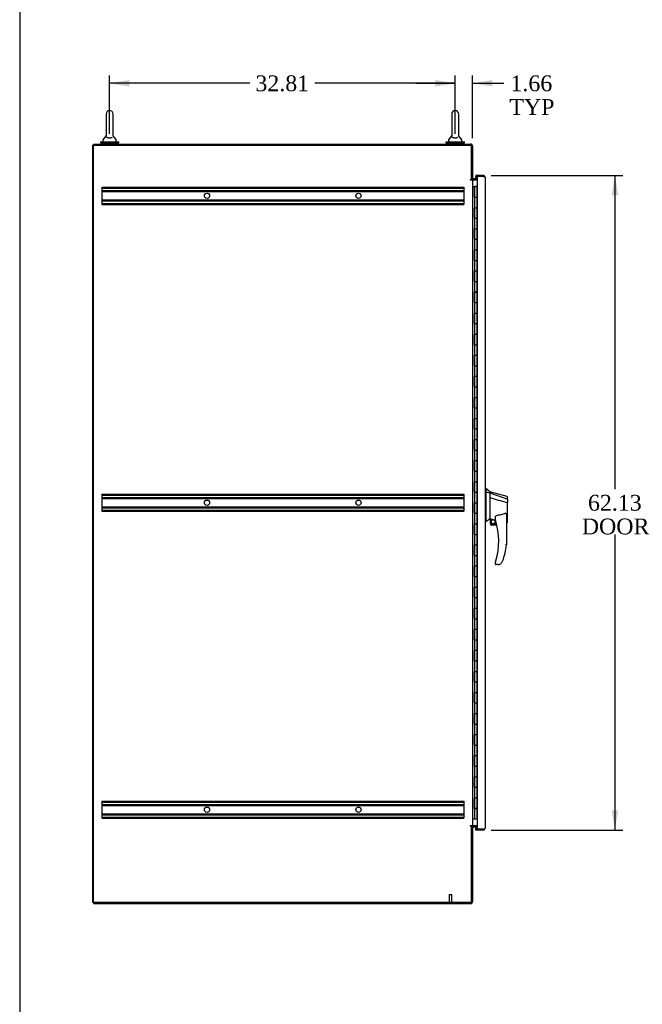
# Model space of a CAD drawing. Header units: inches. Extents: x 1 to 359, y -2 to 239.
# Tile 2 of 10: x 1 to 60, y 65 to 158. Entities that reach past the tile are written whole.
import ezdxf
from ezdxf.enums import TextEntityAlignment as Align
from ezdxf.lldxf.tags import DXFTag

# ---------------------------------------------------------------- set-up
doc = ezdxf.new("R2010")
doc.units = ezdxf.units.IN
doc.header["$MEASUREMENT"] = 0
for name, color, linetype in [('COM42890-5', 7, 'Continuous'), ('COM48791', 7, 'Continuous'), ('COM54578-60', 7, 'Continuous'), ('COM70839-3', 7, 'Continuous'), ('COM71108-11', 7, 'Continuous'), ('COM71112-3', 7, 'Continuous'), ('COM71113-4', 7, 'Continuous'), ('COM71115-3', 7, 'Continuous'), ('Default', 7, 'Continuous'), ('HAN13066', 7, 'Continuous'), ('SCS00680', 7, 'Continuous'), ('STD21878', 7, 'Continuous'), ('WAF25362', 7, 'Continuous'), ('WAM254785', 7, 'Continuous')]:
    doc.layers.add(name, color=color, linetype=linetype)
doc.styles.add('SEACAD_Times_New_Roman', font='times.ttf')
tags = doc.linetypes.add('HIDDEN2', pattern=[0.1875, 0.125, -0.0625]).pattern_tags.tags
tags[6:7] = [DXFTag(74, 4), DXFTag(75, 0), DXFTag(340, '0'), DXFTag(46, 0.0), DXFTag(50, 0.0), DXFTag(44, 0.0), DXFTag(45, 0.0)]
tags[4:5] = [DXFTag(74, 4), DXFTag(75, 0), DXFTag(340, '0'), DXFTag(46, 0.0), DXFTag(50, 0.0), DXFTag(44, 0.0), DXFTag(45, 0.0)]
doc.dimstyles.new('HAMMOND_(STH-300_x_200)', dxfattribs={"dimtxt": 1.5, "dimasz": 1.875, "dimexe": 0.75, "dimexo": 0.75, "dimgap": 0.375, "dimtad": 0, "dimtih": 1, "dimtoh": 1, "dimzin": 0, "dimdsep": 46, "dimtxsty": 'SEACAD_Times_New_Roman', "dimblk1": '_SE_FILLED', "dimblk2": '_SE_FILLED', "dimsah": 1, "dimcen": 0.75, "dimadec": 0, "dimazin": 0, "dimtfac": 0.8, "dimtofl": 0, "dimtmove": 0, "dimatfit": 3, "dimfxl": 1, "dimtolj": 1, "dimtzin": 0, "dimarcsym": 0})

# ---------------------------------------------------------------- blocks, each defined once
blk = doc.blocks.new('SE4')
at = {"layer": 'COM42890-5', "color": 7, "linetype": 'HIDDEN2'}
for p, q in [((9.105, 142.518), (9.105, 142.38)), ((9.105, 142.518), (43.48, 142.518)), ((9.105, 142.423), (43.48, 142.423)), ((9.105, 142.38), (9.105, 141.031)), ((9.105, 142.199), (43.48, 142.199)), ((9.105, 142.104), (43.48, 142.104)), ((43.48, 142.518), (43.48, 142.38)), ((43.48, 142.38), (43.48, 141.031)), ((9.105, 141.307), (43.48, 141.307)), ((9.105, 141.212), (43.48, 141.212)), ((9.105, 141.031), (9.105, 140.893)), ((9.105, 140.988), (43.48, 140.988)), ((9.105, 140.893), (43.48, 140.893)), ((43.48, 141.031), (43.48, 140.893)), ((9.105, 113.388), (9.105, 113.25)), ((9.105, 113.388), (43.48, 113.388)), ((9.105, 113.293), (43.48, 113.293)), ((9.105, 113.25), (9.105, 111.901)), ((9.105, 113.069), (43.48, 113.069)), ((43.48, 113.388), (43.48, 113.25)), ((43.48, 113.25), (43.48, 111.901)), ((9.105, 112.974), (43.48, 112.974)), ((9.105, 112.177), (43.48, 112.177)), ((9.105, 112.082), (43.48, 112.082)), ((9.105, 111.901), (9.105, 111.763)), ((9.105, 111.858), (43.48, 111.858)), ((9.105, 111.763), (43.48, 111.763)), ((43.48, 111.901), (43.48, 111.763)), ((9.105, 84.258), (9.105, 84.12)), ((9.105, 84.258), (43.48, 84.258)), ((9.105, 84.163), (43.48, 84.163)), ((9.105, 84.12), (9.105, 82.771)), ((43.48, 84.258), (43.48, 84.12)), ((43.48, 84.12), (43.48, 82.771)), ((9.105, 83.939), (43.48, 83.939)), ((9.105, 83.844), (43.48, 83.844)), ((9.105, 83.047), (43.48, 83.047)), ((9.105, 82.952), (43.48, 82.952)), ((9.105, 82.771), (9.105, 82.633)), ((9.105, 82.728), (43.48, 82.728)), ((9.105, 82.633), (43.48, 82.633)), ((43.48, 82.771), (43.48, 82.633))]:
    blk.add_line(p, q, dxfattribs=at)
for centre in [(19.105, 141.706), (33.48, 141.706), (19.105, 112.576), (33.48, 112.576), (19.105, 83.446), (33.48, 83.446)]:
    blk.add_circle(centre, 0.25, dxfattribs=at)
at = {"layer": 'COM48791', "color": 7, "linetype": 'Continuous'}
for p, q in [((8.263, 74.626), (8.263, 146.496)), ((8.323, 146.496), (8.263, 146.496)), ((8.358, 74.626), (8.263, 74.626)), ((8.358, 74.626), (8.358, 74.64))]:
    blk.add_line(p, q, dxfattribs=at)
at = {"layer": 'COM54578-60', "color": 7, "linetype": 'Continuous'}
for p, q in [((44.323, 142.576), (44.49, 142.576)), ((44.49, 142.576), (44.495, 142.576)), ((44.49, 141.576), (44.49, 142.576)), ((44.495, 142.576), (44.495, 141.576)), ((44.504, 142.576), (44.738, 142.576)), ((44.504, 142.576), (44.504, 141.576)), ((44.558, 142.585), (44.558, 142.611)), ((44.558, 142.611), (44.608, 142.611)), ((44.608, 142.585), (44.558, 142.585)), ((44.571, 142.585), (44.571, 142.576)), ((44.608, 142.611), (44.633, 142.611)), ((44.608, 142.585), (44.633, 142.585)), ((44.633, 142.611), (44.683, 142.611)), ((44.683, 142.585), (44.633, 142.585)), ((44.671, 142.576), (44.671, 142.585)), ((44.683, 142.611), (44.683, 142.585)), ((44.738, 142.576), (44.74, 142.576)), ((44.738, 141.576), (44.738, 142.576)), ((44.49, 141.576), (44.534, 141.576)), ((44.534, 141.576), (44.738, 141.576)), ((44.534, 141.576), (44.738, 141.576)), ((44.534, 140.576), (44.534, 141.576)), ((44.738, 140.576), (44.738, 141.576)), ((44.49, 139.576), (44.49, 140.576)), ((44.49, 140.576), (44.534, 140.576)), ((44.495, 140.576), (44.495, 139.576)), ((44.504, 140.577), (44.738, 140.577)), ((44.504, 140.576), (44.504, 139.576)), ((44.534, 140.576), (44.738, 140.576)), ((44.738, 139.576), (44.738, 140.577)), ((44.49, 139.576), (44.534, 139.576)), ((44.534, 139.576), (44.738, 139.576)), ((44.534, 139.576), (44.738, 139.576)), ((44.534, 138.576), (44.534, 139.576)), ((44.738, 138.576), (44.738, 139.576)), ((44.49, 137.576), (44.49, 138.576)), ((44.49, 138.576), (44.534, 138.576)), ((44.495, 138.576), (44.495, 137.576)), ((44.504, 138.577), (44.738, 138.577)), ((44.504, 138.576), (44.504, 137.576)), ((44.534, 138.576), (44.738, 138.576)), ((44.738, 137.576), (44.738, 138.577)), ((44.49, 137.576), (44.534, 137.576)), ((44.534, 137.576), (44.738, 137.576)), ((44.534, 137.576), (44.738, 137.576)), ((44.534, 136.576), (44.534, 137.576)), ((44.738, 136.576), (44.738, 137.576)), ((44.49, 135.576), (44.49, 136.576)), ((44.49, 136.576), (44.534, 136.576)), ((44.495, 136.576), (44.495, 135.576)), ((44.504, 136.577), (44.738, 136.577)), ((44.504, 136.576), (44.504, 135.576)), ((44.534, 136.576), (44.738, 136.576)), ((44.738, 135.576), (44.738, 136.577)), ((44.49, 135.576), (44.534, 135.576)), ((44.534, 135.576), (44.738, 135.576)), ((44.534, 135.576), (44.738, 135.576)), ((44.534, 134.576), (44.534, 135.576)), ((44.738, 134.576), (44.738, 135.576)), ((44.49, 133.576), (44.49, 134.576)), ((44.49, 134.576), (44.534, 134.576)), ((44.495, 134.576), (44.495, 133.576)), ((44.504, 134.577), (44.738, 134.577)), ((44.504, 134.576), (44.504, 133.576)), ((44.534, 134.576), (44.738, 134.576)), ((44.738, 133.576), (44.738, 134.577)), ((44.49, 133.576), (44.534, 133.576)), ((44.534, 133.576), (44.738, 133.576)), ((44.534, 133.576), (44.738, 133.576)), ((44.534, 132.576), (44.534, 133.576)), ((44.738, 132.576), (44.738, 133.576)), ((44.49, 131.576), (44.49, 132.576)), ((44.49, 132.576), (44.534, 132.576)), ((44.495, 132.576), (44.495, 131.576)), ((44.504, 132.577), (44.738, 132.577)), ((44.504, 132.576), (44.504, 131.576)), ((44.534, 132.576), (44.738, 132.576)), ((44.738, 131.576), (44.738, 132.577)), ((44.49, 131.576), (44.534, 131.576)), ((44.534, 131.576), (44.738, 131.576)), ((44.534, 131.576), (44.738, 131.576)), ((44.534, 130.576), (44.534, 131.576)), ((44.738, 130.576), (44.738, 131.576)), ((44.49, 129.576), (44.49, 130.576)), ((44.49, 130.576), (44.534, 130.576)), ((44.495, 130.576), (44.495, 129.576)), ((44.504, 130.577), (44.738, 130.577)), ((44.504, 130.576), (44.504, 129.576)), ((44.534, 130.576), (44.738, 130.576)), ((44.738, 129.576), (44.738, 130.577)), ((44.49, 129.576), (44.534, 129.576)), ((44.534, 129.576), (44.738, 129.576)), ((44.534, 129.576), (44.738, 129.576)), ((44.534, 128.576), (44.534, 129.576)), ((44.738, 128.576), (44.738, 129.576)), ((44.49, 127.576), (44.49, 128.576)), ((44.49, 128.576), (44.534, 128.576)), ((44.495, 128.576), (44.495, 127.576)), ((44.504, 128.577), (44.738, 128.577)), ((44.504, 128.576), (44.504, 127.576)), ((44.534, 128.576), (44.738, 128.576)), ((44.738, 127.576), (44.738, 128.577)), ((44.49, 127.576), (44.534, 127.576)), ((44.534, 127.576), (44.738, 127.576)), ((44.534, 127.576), (44.738, 127.576)), ((44.534, 126.576), (44.534, 127.576)), ((44.738, 126.576), (44.738, 127.576)), ((44.49, 125.576), (44.49, 126.576)), ((44.49, 126.576), (44.534, 126.576)), ((44.495, 126.576), (44.495, 125.576)), ((44.504, 126.577), (44.738, 126.577)), ((44.504, 126.576), (44.504, 125.576)), ((44.534, 126.576), (44.738, 126.576)), ((44.738, 125.576), (44.738, 126.577)), ((44.49, 125.576), (44.534, 125.576)), ((44.534, 125.576), (44.738, 125.576)), ((44.534, 125.576), (44.738, 125.576)), ((44.534, 124.576), (44.534, 125.576)), ((44.738, 124.576), (44.738, 125.576)), ((44.49, 123.576), (44.49, 124.576)), ((44.49, 124.576), (44.534, 124.576)), ((44.495, 124.576), (44.495, 123.576)), ((44.504, 124.577), (44.738, 124.577)), ((44.504, 124.576), (44.504, 123.576)), ((44.534, 124.576), (44.738, 124.576)), ((44.738, 123.576), (44.738, 124.577)), ((44.49, 123.576), (44.534, 123.576)), ((44.534, 123.576), (44.738, 123.576)), ((44.534, 123.576), (44.738, 123.576)), ((44.534, 122.576), (44.534, 123.576)), ((44.738, 122.576), (44.738, 123.576)), ((44.49, 121.576), (44.49, 122.576)), ((44.49, 122.576), (44.534, 122.576)), ((44.495, 122.576), (44.495, 121.576)), ((44.504, 122.577), (44.738, 122.577)), ((44.504, 122.576), (44.504, 121.576)), ((44.534, 122.576), (44.738, 122.576)), ((44.738, 121.576), (44.738, 122.577)), ((44.49, 121.576), (44.534, 121.576)), ((44.534, 121.576), (44.738, 121.576)), ((44.534, 121.576), (44.738, 121.576)), ((44.534, 120.576), (44.534, 121.576)), ((44.738, 120.576), (44.738, 121.576)), ((44.49, 119.576), (44.49, 120.576)), ((44.49, 120.576), (44.534, 120.576)), ((44.495, 120.576), (44.495, 119.576)), ((44.504, 120.577), (44.738, 120.577)), ((44.504, 120.576), (44.504, 119.576)), ((44.534, 120.576), (44.738, 120.576)), ((44.738, 119.576), (44.738, 120.577)), ((44.49, 119.576), (44.534, 119.576)), ((44.534, 119.576), (44.738, 119.576)), ((44.534, 119.576), (44.738, 119.576)), ((44.534, 118.576), (44.534, 119.576)), ((44.738, 118.576), (44.738, 119.576)), ((44.49, 117.576), (44.49, 118.576)), ((44.49, 118.576), (44.534, 118.576)), ((44.495, 118.576), (44.495, 117.576)), ((44.504, 118.577), (44.738, 118.577)), ((44.504, 118.576), (44.504, 117.576)), ((44.534, 118.576), (44.738, 118.576)), ((44.738, 117.576), (44.738, 118.577)), ((44.49, 117.576), (44.534, 117.576)), ((44.534, 117.576), (44.738, 117.576)), ((44.534, 117.576), (44.738, 117.576)), ((44.534, 116.576), (44.534, 117.576)), ((44.738, 116.576), (44.738, 117.576)), ((44.49, 115.576), (44.49, 116.576)), ((44.49, 116.576), (44.534, 116.576)), ((44.495, 116.576), (44.495, 115.576)), ((44.504, 116.577), (44.738, 116.577)), ((44.504, 116.576), (44.504, 115.576)), ((44.534, 116.576), (44.738, 116.576)), ((44.738, 115.576), (44.738, 116.577)), ((44.49, 115.576), (44.534, 115.576)), ((44.534, 115.576), (44.738, 115.576)), ((44.534, 115.576), (44.738, 115.576)), ((44.534, 114.576), (44.534, 115.576)), ((44.738, 114.576), (44.738, 115.576)), ((44.49, 113.576), (44.49, 114.576)), ((44.49, 114.576), (44.534, 114.576)), ((44.495, 114.576), (44.495, 113.576)), ((44.504, 114.577), (44.738, 114.577)), ((44.504, 114.576), (44.504, 113.576)), ((44.534, 114.576), (44.738, 114.576)), ((44.738, 113.576), (44.738, 114.577)), ((44.49, 113.576), (44.534, 113.576)), ((44.534, 113.576), (44.738, 113.576)), ((44.534, 113.576), (44.738, 113.576)), ((44.534, 112.576), (44.534, 113.576)), ((44.738, 112.576), (44.738, 113.576)), ((44.49, 111.576), (44.49, 112.576)), ((44.49, 112.576), (44.534, 112.576)), ((44.495, 112.576), (44.495, 111.576)), ((44.504, 112.577), (44.738, 112.577)), ((44.504, 112.576), (44.504, 111.576)), ((44.534, 112.576), (44.738, 112.576)), ((44.738, 111.576), (44.738, 112.577)), ((44.49, 111.576), (44.534, 111.576)), ((44.534, 111.576), (44.738, 111.576)), ((44.534, 111.576), (44.738, 111.576)), ((44.534, 110.576), (44.534, 111.576)), ((44.738, 110.576), (44.738, 111.576)), ((44.49, 109.576), (44.49, 110.576)), ((44.49, 110.576), (44.534, 110.576)), ((44.495, 110.576), (44.495, 109.576)), ((44.504, 110.577), (44.738, 110.577)), ((44.504, 110.576), (44.504, 109.576)), ((44.534, 110.576), (44.738, 110.576)), ((44.738, 109.576), (44.738, 110.577)), ((44.49, 109.576), (44.534, 109.576)), ((44.534, 109.576), (44.738, 109.576)), ((44.534, 109.576), (44.738, 109.576)), ((44.534, 108.576), (44.534, 109.576)), ((44.738, 108.576), (44.738, 109.576)), ((44.49, 107.576), (44.49, 108.576)), ((44.49, 108.576), (44.534, 108.576)), ((44.495, 108.576), (44.495, 107.576)), ((44.504, 108.577), (44.738, 108.577)), ((44.504, 108.576), (44.504, 107.576)), ((44.534, 108.576), (44.738, 108.576)), ((44.738, 107.576), (44.738, 108.577)), ((44.49, 107.576), (44.534, 107.576)), ((44.534, 107.576), (44.738, 107.576)), ((44.534, 107.576), (44.738, 107.576)), ((44.534, 106.576), (44.534, 107.576)), ((44.738, 106.576), (44.738, 107.576)), ((44.49, 105.576), (44.49, 106.576)), ((44.49, 106.576), (44.534, 106.576)), ((44.495, 106.576), (44.495, 105.576)), ((44.504, 106.577), (44.738, 106.577)), ((44.504, 106.576), (44.504, 105.576)), ((44.534, 106.576), (44.738, 106.576)), ((44.738, 105.576), (44.738, 106.577)), ((44.49, 105.576), (44.534, 105.576)), ((44.534, 105.576), (44.738, 105.576)), ((44.534, 105.576), (44.738, 105.576)), ((44.534, 104.576), (44.534, 105.576)), ((44.738, 104.576), (44.738, 105.576)), ((44.49, 103.576), (44.49, 104.576)), ((44.49, 104.576), (44.534, 104.576)), ((44.495, 104.576), (44.495, 103.576)), ((44.504, 104.577), (44.738, 104.577)), ((44.504, 104.576), (44.504, 103.576)), ((44.534, 104.576), (44.738, 104.576)), ((44.738, 103.576), (44.738, 104.577)), ((44.49, 103.576), (44.534, 103.576)), ((44.534, 103.576), (44.738, 103.576)), ((44.534, 103.576), (44.738, 103.576)), ((44.534, 102.576), (44.534, 103.576)), ((44.738, 102.576), (44.738, 103.576)), ((44.49, 101.576), (44.49, 102.576)), ((44.49, 102.576), (44.534, 102.576)), ((44.495, 102.576), (44.495, 101.576)), ((44.504, 102.577), (44.738, 102.577)), ((44.504, 102.576), (44.504, 101.576)), ((44.534, 102.576), (44.738, 102.576)), ((44.738, 101.576), (44.738, 102.577)), ((44.49, 101.576), (44.534, 101.576)), ((44.534, 101.576), (44.738, 101.576)), ((44.534, 101.576), (44.738, 101.576)), ((44.534, 100.576), (44.534, 101.576)), ((44.738, 100.576), (44.738, 101.576)), ((44.49, 99.576), (44.49, 100.576)), ((44.49, 100.576), (44.534, 100.576)), ((44.495, 100.576), (44.495, 99.576)), ((44.504, 100.577), (44.738, 100.577)), ((44.504, 100.576), (44.504, 99.576)), ((44.534, 100.576), (44.738, 100.576)), ((44.738, 99.576), (44.738, 100.577)), ((44.49, 99.576), (44.534, 99.576)), ((44.534, 99.576), (44.738, 99.576)), ((44.534, 99.576), (44.738, 99.576)), ((44.534, 98.576), (44.534, 99.576)), ((44.738, 98.576), (44.738, 99.576)), ((44.49, 97.576), (44.49, 98.576)), ((44.49, 98.576), (44.534, 98.576)), ((44.495, 98.576), (44.495, 97.576)), ((44.504, 98.577), (44.738, 98.577)), ((44.504, 98.576), (44.504, 97.576)), ((44.534, 98.576), (44.738, 98.576)), ((44.738, 97.576), (44.738, 98.577)), ((44.49, 97.576), (44.534, 97.576)), ((44.534, 97.576), (44.738, 97.576)), ((44.534, 97.576), (44.738, 97.576)), ((44.534, 96.576), (44.534, 97.576)), ((44.738, 96.576), (44.738, 97.576)), ((44.49, 95.576), (44.49, 96.576)), ((44.49, 96.576), (44.534, 96.576)), ((44.495, 96.576), (44.495, 95.576)), ((44.504, 96.577), (44.738, 96.577)), ((44.504, 96.576), (44.504, 95.576)), ((44.534, 96.576), (44.738, 96.576)), ((44.738, 95.576), (44.738, 96.577)), ((44.49, 95.576), (44.534, 95.576)), ((44.534, 95.576), (44.738, 95.576)), ((44.534, 95.576), (44.738, 95.576)), ((44.534, 94.576), (44.534, 95.576)), ((44.738, 94.576), (44.738, 95.576)), ((44.49, 93.576), (44.49, 94.576)), ((44.49, 94.576), (44.534, 94.576)), ((44.495, 94.576), (44.495, 93.576)), ((44.504, 94.577), (44.738, 94.577)), ((44.504, 94.576), (44.504, 93.576)), ((44.534, 94.576), (44.738, 94.576)), ((44.738, 93.576), (44.738, 94.577)), ((44.49, 93.576), (44.534, 93.576)), ((44.534, 93.576), (44.738, 93.576)), ((44.534, 93.576), (44.738, 93.576)), ((44.534, 92.576), (44.534, 93.576)), ((44.738, 92.576), (44.738, 93.576)), ((44.49, 91.576), (44.49, 92.576)), ((44.49, 92.576), (44.534, 92.576)), ((44.495, 92.576), (44.495, 91.576)), ((44.504, 92.577), (44.738, 92.577)), ((44.504, 92.576), (44.504, 91.576)), ((44.534, 92.576), (44.738, 92.576)), ((44.738, 91.576), (44.738, 92.577)), ((44.49, 91.576), (44.534, 91.576)), ((44.534, 91.576), (44.738, 91.576)), ((44.534, 91.576), (44.738, 91.576)), ((44.534, 90.576), (44.534, 91.576)), ((44.738, 90.576), (44.738, 91.576)), ((44.49, 89.576), (44.49, 90.576)), ((44.49, 90.576), (44.534, 90.576)), ((44.495, 90.576), (44.495, 89.576)), ((44.504, 90.577), (44.738, 90.577)), ((44.504, 90.576), (44.504, 89.576)), ((44.534, 90.576), (44.738, 90.576)), ((44.738, 89.576), (44.738, 90.577)), ((44.49, 89.576), (44.534, 89.576)), ((44.534, 89.576), (44.738, 89.576)), ((44.534, 89.576), (44.738, 89.576)), ((44.534, 88.576), (44.534, 89.576)), ((44.738, 88.576), (44.738, 89.576)), ((44.49, 87.576), (44.49, 88.576)), ((44.49, 88.576), (44.534, 88.576)), ((44.495, 88.576), (44.495, 87.576)), ((44.504, 88.577), (44.738, 88.577)), ((44.504, 88.576), (44.504, 87.576)), ((44.534, 88.576), (44.738, 88.576)), ((44.738, 87.576), (44.738, 88.577)), ((44.49, 87.576), (44.534, 87.576)), ((44.534, 87.576), (44.738, 87.576)), ((44.534, 87.576), (44.738, 87.576)), ((44.534, 86.576), (44.534, 87.576)), ((44.738, 86.576), (44.738, 87.576)), ((44.49, 85.576), (44.49, 86.576)), ((44.49, 86.576), (44.534, 86.576)), ((44.495, 86.576), (44.495, 85.576)), ((44.504, 86.577), (44.738, 86.577)), ((44.504, 86.576), (44.504, 85.576)), ((44.534, 86.576), (44.738, 86.576)), ((44.738, 85.576), (44.738, 86.577)), ((44.49, 85.576), (44.534, 85.576)), ((44.534, 85.576), (44.738, 85.576)), ((44.534, 85.576), (44.738, 85.576)), ((44.534, 84.576), (44.534, 85.576)), ((44.738, 84.576), (44.738, 85.576)), ((44.49, 83.576), (44.49, 84.576)), ((44.49, 84.576), (44.534, 84.576)), ((44.495, 84.576), (44.495, 83.576)), ((44.504, 84.577), (44.738, 84.577)), ((44.504, 84.576), (44.504, 83.576)), ((44.534, 84.576), (44.738, 84.576)), ((44.738, 83.576), (44.738, 84.577)), ((44.49, 83.576), (44.534, 83.576)), ((44.738, 83.576), (44.504, 83.576)), ((44.534, 82.576), (44.534, 83.576)), ((44.534, 83.576), (44.738, 83.576)), ((44.571, 83.576), (44.571, 83.576)), ((44.671, 83.576), (44.671, 83.576)), ((44.676, 83.576), (44.676, 83.576)), ((44.738, 83.576), (44.738, 83.576)), ((44.738, 82.576), (44.738, 83.576)), ((44.323, 82.576), (44.534, 82.576)), ((44.534, 82.576), (44.738, 82.576)), ((44.738, 82.576), (44.74, 82.576))]:
    blk.add_line(p, q, dxfattribs=at)
at = {"layer": 'COM70839-3', "color": 7, "linetype": 'Continuous'}
for p, q in [((44.244, 143.23), (44.231, 143.26)), ((44.244, 81.92), (44.231, 81.89))]:
    blk.add_line(p, q, dxfattribs=at)
at = {"layer": 'COM71108-11', "color": 7, "linetype": 'Continuous'}
for p, q in [((44.228, 81.89), (44.323, 81.89)), ((44.323, 81.89), (44.323, 74.735)), ((44.418, 81.825), (44.74, 81.825)), ((8.323, 74.64), (8.323, 74.545)), ((8.323, 74.545), (44.133, 74.545))]:
    blk.add_line(p, q, dxfattribs=at)
for centre, radius, start, end in [((44.418, 81.73), 0.19, 90, 122.6369), ((44.418, 81.73), 0.095, 90, 180), ((44.133, 74.735), 0.19, 270, 0)]:
    blk.add_arc(centre, radius, start, end, dxfattribs=at)
at = {"layer": 'COM71112-3', "color": 7, "linetype": 'Continuous'}
for p, q in [((45.32, 143.638), (44.635, 143.638)), ((44.635, 143.638), (44.635, 143.543)), ((44.635, 143.325), (44.635, 143.543)), ((44.635, 143.543), (44.74, 143.543)), ((45.32, 143.543), (44.635, 143.543)), ((44.74, 143.543), (44.74, 81.608)), ((45.32, 143.543), (44.74, 143.543)), ((45.32, 143.543), (45.32, 143.543)), ((45.411, 143.543), (45.32, 143.543)), ((45.32, 143.543), (45.451, 143.543)), ((45.411, 143.543), (45.451, 143.585)), ((45.51, 143.448), (45.51, 143.449)), ((45.51, 143.448), (45.51, 81.703)), ((45.51, 143.448), (45.51, 143.448)), ((44.635, 81.608), (44.635, 81.825)), ((44.635, 81.608), (44.74, 81.608)), ((44.635, 81.513), (44.635, 81.608)), ((45.32, 81.608), (44.635, 81.608)), ((45.32, 81.513), (44.635, 81.513)), ((45.32, 81.608), (44.74, 81.608)), ((45.32, 81.608), (45.32, 81.608)), ((45.32, 81.608), (45.451, 81.608)), ((45.32, 81.608), (45.411, 81.608)), ((45.411, 81.608), (45.451, 81.566)), ((45.51, 81.703), (45.51, 81.703)), ((45.51, 81.703), (45.51, 81.703))]:
    blk.add_line(p, q, dxfattribs=at)
for centre, start, end in [((45.32, 143.448), 46.16798, 90), ((45.32, 143.448), 0.15085, 46.16798), ((45.32, 143.448), 0, 0.05732), ((45.32, 81.703), 270, 313.83202), ((45.32, 81.703), 313.83202, 359.84915), ((45.32, 81.703), 359.94268, 0)]:
    blk.add_arc(centre, 0.19, start, end, dxfattribs=at)
for points in [[(45.451, 143.543), (45.47, 143.527), (45.484, 143.512), (45.504, 143.48), (45.51, 143.464), (45.51, 143.448)], [(45.451, 81.608), (45.47, 81.624), (45.484, 81.639), (45.504, 81.671), (45.51, 81.687), (45.51, 81.703)]]:
    blk.add_open_spline(points, degree=3, knots=[0, 0, 0, 0, 0.5, 0.5, 1, 1, 1, 1], dxfattribs=at)
at = {"layer": 'COM71113-4', "color": 7, "linetype": 'Continuous'}
for p, q in [((8.323, 74.64), (8.323, 146.51)), ((8.323, 146.51), (44.228, 146.51)), ((44.228, 143.26), (44.228, 146.51)), ((44.103, 143.26), (44.228, 143.26)), ((44.133, 143.23), (44.103, 143.23)), ((44.133, 143.23), (44.323, 143.23)), ((44.323, 143.23), (44.323, 81.92)), ((44.418, 143.23), (44.323, 143.23)), ((44.418, 143.23), (44.74, 143.23)), ((44.133, 81.92), (44.103, 81.92)), ((44.103, 81.89), (44.228, 81.89)), ((44.323, 81.92), (44.133, 81.92)), ((44.228, 74.64), (44.228, 81.89)), ((44.323, 81.92), (44.418, 81.92)), ((44.74, 81.92), (44.418, 81.92)), ((44.228, 74.64), (8.323, 74.64))]:
    blk.add_line(p, q, dxfattribs=at)
for centre in [(44.103, 143.245), (44.103, 81.905)]:
    blk.add_arc(centre, 0.015, 90, 270, dxfattribs=at)
at = {"layer": 'COM71115-3', "color": 7, "linetype": 'Continuous'}
for p, q in [((8.323, 146.605), (44.133, 146.605)), ((8.323, 146.51), (8.323, 146.605)), ((44.323, 146.415), (44.323, 143.26)), ((44.228, 143.26), (44.323, 143.26)), ((44.74, 143.325), (44.418, 143.325))]:
    blk.add_line(p, q, dxfattribs=at)
for centre, radius, start, end in [((44.133, 146.415), 0.19, 0, 90), ((44.418, 143.42), 0.19, 237.3631, 270), ((44.418, 143.42), 0.095, 180, 270)]:
    blk.add_arc(centre, radius, start, end, dxfattribs=at)
at = {"layer": 'HAN13066', "color": 7, "linetype": 'Continuous'}
for p, q in [((45.593, 113.926), (45.51, 113.926)), ((45.59, 113.926), (45.59, 113.764)), ((45.945, 113.626), (45.59, 113.926)), ((45.59, 113.764), (45.59, 113.678)), ((45.59, 113.678), (45.59, 113.619)), ((45.59, 113.619), (45.945, 113.513)), ((45.59, 113.619), (45.59, 111.187)), ((45.945, 113.553), (45.945, 113.626)), ((47.593, 113.184), (45.945, 113.626)), ((45.945, 113.553), (45.945, 113.528)), ((45.945, 113.528), (45.945, 113.513)), ((45.945, 113.513), (45.945, 113.082)), ((45.945, 113.513), (47.583, 112.942)), ((45.945, 113.082), (45.945, 111.584)), ((47.625, 112.907), (47.625, 113.129)), ((47.569, 112.592), (47.571, 112.592)), ((47.625, 112.907), (47.625, 112.594)), ((47.625, 110.726), (47.625, 112.594)), ((45.945, 111.584), (45.945, 111.315)), ((45.945, 111.315), (45.945, 111.102)), ((46.485, 110.919), (46.485, 111.193)), ((47.545, 111.265), (47.545, 108.593)), ((45.59, 110.756), (45.51, 110.756)), ((45.59, 111.187), (45.59, 110.903)), ((45.59, 110.903), (45.59, 110.756)), ((45.945, 111.102), (45.945, 111.075)), ((45.945, 111.075), (45.945, 111.057)), ((45.945, 111.057), (45.945, 111.056)), ((45.945, 111.056), (46.01, 111.04)), ((46.01, 110.576), (46.01, 111.042)), ((46.01, 110.576), (46.583, 110.576)), ((46.615, 110.451), (46.135, 110.451)), ((47.545, 110.669), (47.551, 110.668)), ((46.485, 106.761), (46.485, 106.939)), ((46.7, 106.701), (46.545, 106.701)), ((46.983, 106.789), (46.982, 106.791))]:
    blk.add_line(p, q, dxfattribs=at)
for radius in [0.202, 0.188]:
    blk.add_circle((46.271, 110.779), radius, dxfattribs=at)
for centre, radius, start, end in [((47.565, 113.129), 0.06, 359.98153, 73.90261), ((82.356, 67.609), 56.686, 129.96527, 130.43506), ((46.135, 110.576), 0.125, 180, 193.88654), ((46.135, 110.576), 0.125, 193.88654, 229.4642), ((46.135, 110.576), 0.125, 229.4642, 270), ((46.545, 110.919), 0.06, 180, 197.89499), ((40.381, 108.929), 6.417, 342.98984, 17.89499), ((40.205, 109.528), 7.4, 340.28545, 352.73905), ((46.545, 106.939), 0.06, 162.10501, 180), ((46.545, 106.761), 0.06, 180, 270), ((46.7, 107.201), 0.5, 270, 304.56234), ((46.7, 107.201), 0.5, 304.56234, 340.28545)]:
    blk.add_arc(centre, radius, start, end, dxfattribs=at)
blk.add_ellipse((47.565, 110.726), major_axis=(-0.06, 0), ratio=0.99816, start_param=1.329082, end_param=3.152668, dxfattribs=at)
for points in [[(45.945, 113.082), (46.486, 112.919), (47.028, 112.755), (47.569, 112.592)], [(46.04, 111.038), (46.188, 111.006), (46.337, 110.974), (46.485, 110.941)]]:
    blk.add_open_spline(points, degree=3, dxfattribs=at)
for points, knots in [([(47.571, 112.592), (47.578, 112.592), (47.585, 112.592), (47.599, 112.592), (47.604, 112.593), (47.612, 112.593), (47.614, 112.593), (47.618, 112.593), (47.619, 112.593), (47.622, 112.594), (47.623, 112.594), (47.624, 112.594), (47.625, 112.594), (47.625, 112.594)], [0, 0, 0, 0, 0.25, 0.25, 0.5, 0.5, 0.625, 0.625, 0.75, 0.75, 0.875, 0.875, 1, 1, 1, 1]), ([(47.583, 112.942), (47.595, 112.939), (47.606, 112.935), (47.621, 112.922), (47.625, 112.915), (47.625, 112.907)], [0, 0, 0, 0, 0.5, 0.5, 1, 1, 1, 1]), ([(46.485, 111.193), (46.485, 111.2), (46.485, 111.207), (46.486, 111.221), (46.487, 111.227), (46.49, 111.248), (46.492, 111.262), (46.5, 111.289), (46.505, 111.303), (46.516, 111.322), (46.52, 111.328), (46.528, 111.336), (46.531, 111.338), (46.537, 111.342), (46.541, 111.344), (46.545, 111.344)], [0, 0, 0, 0, 0.125, 0.125, 0.25, 0.25, 0.5, 0.5, 0.75, 0.75, 0.875, 0.875, 0.9375, 0.9375, 1, 1, 1, 1]), ([(47.455, 111.576), (47.382, 111.547), (47.308, 111.521), (47.159, 111.473), (47.083, 111.452), (46.854, 111.395), (46.7, 111.366), (46.545, 111.344)], [0, 0, 0, 0, 0.25, 0.25, 0.5, 0.5, 1, 1, 1, 1]), ([(47.455, 111.576), (47.457, 111.577), (47.458, 111.578), (47.462, 111.578), (47.464, 111.578), (47.47, 111.578), (47.473, 111.576), (47.479, 111.572), (47.482, 111.57), (47.487, 111.564), (47.49, 111.561), (47.496, 111.552), (47.499, 111.546), (47.505, 111.533), (47.508, 111.526), (47.515, 111.506), (47.519, 111.492), (47.526, 111.464), (47.529, 111.45), (47.536, 111.407), (47.539, 111.379), (47.544, 111.322), (47.545, 111.293), (47.545, 111.265)], [0, 0, 0, 0, 0.015625, 0.015625, 0.03125, 0.03125, 0.0625, 0.0625, 0.09375, 0.09375, 0.125, 0.125, 0.1875, 0.1875, 0.25, 0.25, 0.375, 0.375, 0.5, 0.5, 0.75, 0.75, 1, 1, 1, 1]), ([(46.01, 111.042), (46.01, 111.042), (46.011, 111.042), (46.014, 111.042), (46.016, 111.042), (46.024, 111.041), (46.032, 111.04), (46.04, 111.038)], [0, 0, 0, 0, 0.25, 0.25, 0.5, 0.5, 1, 1, 1, 1]), ([(47.545, 108.593), (47.545, 108.593), (47.544, 108.593), (47.542, 108.593), (47.54, 108.593), (47.536, 108.593), (47.533, 108.594), (47.526, 108.594), (47.523, 108.594), (47.51, 108.595), (47.5, 108.596), (47.484, 108.597), (47.478, 108.597), (47.467, 108.598), (47.461, 108.598), (47.455, 108.599)], [0, 0, 0, 0, 0.125, 0.125, 0.25, 0.25, 0.375, 0.375, 0.5, 0.5, 0.75, 0.75, 0.875, 0.875, 1, 1, 1, 1]), ([(46.488, 106.957), (46.488, 106.957), (46.488, 106.958), (46.489, 106.961), (46.489, 106.962), (46.491, 106.967), (46.492, 106.971), (46.496, 106.983), (46.499, 106.992), (46.507, 107.017), (46.512, 107.034), (46.517, 107.052)], [0, 0, 0, 0, 0.0625, 0.0625, 0.125, 0.125, 0.25, 0.25, 0.5, 0.5, 1, 1, 1, 1])]:
    blk.add_open_spline(points, degree=3, knots=knots, dxfattribs=at)
at = {"layer": 'SCS00680', "color": 7, "linetype": 'Continuous'}
for p, q in [((9.523, 149.464), (9.523, 147.393)), ((10.185, 147.393), (10.185, 149.464)), ((42.335, 149.464), (42.335, 147.393)), ((42.997, 147.393), (42.997, 149.464)), ((9.229, 147.018), (9.229, 146.899)), ((9.514, 147.383), (9.243, 147.057)), ((10.465, 147.057), (10.194, 147.383)), ((10.479, 146.899), (10.479, 147.018)), ((42.041, 147.018), (42.041, 146.899)), ((42.326, 147.383), (42.055, 147.057)), ((43.277, 147.057), (43.006, 147.383)), ((43.291, 146.899), (43.291, 147.018))]:
    blk.add_line(p, q, dxfattribs=at)
for centre, radius, start, end in [((9.854, 149.464), 0.331, 0, 180), ((42.666, 149.464), 0.331, 0, 180), ((9.289, 147.018), 0.06, 140.32138, 180), ((9.289, 146.899), 0.06, 180, 270), ((10.419, 146.899), 0.06, 270, 0), ((10.419, 147.018), 0.06, 0, 39.67862), ((42.101, 147.018), 0.06, 140.32138, 180), ((42.101, 146.899), 0.06, 180, 270), ((43.231, 146.899), 0.06, 270, 0), ((43.231, 147.018), 0.06, 0, 39.67862)]:
    blk.add_arc(centre, radius, start, end, dxfattribs=at)
for points in [[(10.06, 147.225), (10.058, 147.224), (10.038, 147.214), (9.985, 147.196), (9.901, 147.182), (9.811, 147.182), (9.727, 147.195), (9.655, 147.219), (9.597, 147.252), (9.555, 147.292), (9.531, 147.335), (9.525, 147.364), (9.524, 147.376)], [(42.872, 147.225), (42.87, 147.224), (42.85, 147.214), (42.797, 147.196), (42.713, 147.182), (42.623, 147.182), (42.539, 147.195), (42.467, 147.219), (42.409, 147.252), (42.367, 147.292), (42.343, 147.335), (42.337, 147.364), (42.336, 147.376)]]:
    blk.add_open_spline(points, degree=3, knots=[0, 0, 0, 0, 0.0091008, 0.0956435, 0.1871729, 0.2744887, 0.3604436, 0.4473493, 0.5386856, 0.6379528, 0.7497293, 0.8624307, 0.8624307, 0.8624307, 0.8624307], dxfattribs=at)
at = {"layer": 'STD21878', "color": 7, "linetype": 'HIDDEN2'}
for p, q in [((42.103, 75.39), (42.353, 75.39)), ((42.103, 75.39), (42.103, 74.671)), ((42.353, 74.671), (42.353, 75.39)), ((42.087, 74.671), (42.368, 74.671)), ((42.087, 74.671), (42.087, 74.64)), ((42.087, 74.64), (42.368, 74.64)), ((42.368, 74.64), (42.368, 74.671))]:
    blk.add_line(p, q, dxfattribs=at)
at = {"layer": 'WAF25362', "color": 7, "linetype": 'Continuous'}
for p, q in [((8.979, 146.839), (10.729, 146.839)), ((8.979, 146.839), (8.979, 146.73)), ((8.979, 146.73), (10.729, 146.73)), ((10.729, 146.73), (10.729, 146.839)), ((41.791, 146.839), (43.541, 146.839)), ((41.791, 146.839), (41.791, 146.73)), ((41.791, 146.73), (43.541, 146.73)), ((43.541, 146.73), (43.541, 146.839))]:
    blk.add_line(p, q, dxfattribs=at)
at = {"layer": 'WAM254785', "color": 7, "linetype": 'Continuous'}
for p, q in [((9.104, 146.73), (9.104, 146.605)), ((10.604, 146.605), (10.604, 146.73)), ((41.916, 146.73), (41.916, 146.605)), ((43.416, 146.605), (43.416, 146.73))]:
    blk.add_line(p, q, dxfattribs=at)
blk = doc.blocks.new('DMBLK1')
at = {"layer": 'Default', "linetype": 'Continuous'}
for points in [[(58.145, 141.763), (57.832, 143.638), (57.52, 141.763)], [(58.145, 83.388), (57.52, 83.388), (57.832, 81.513)]]:
    blk.add_hatch(color=7, dxfattribs=at).paths.add_polyline_path(points)
at = {"layer": 'Default', "color": 7, "linetype": 'Continuous'}
for p, q in [((46.07, 143.638), (58.582, 143.638)), ((57.832, 143.638), (57.832, 113.851)), ((57.832, 109.576), (57.832, 81.513)), ((46.07, 81.513), (58.582, 81.513))]:
    blk.add_line(p, q, dxfattribs=at)
at = {"layer": 'Default', "color": 7, "linetype": 'Continuous', "style": 'SEACAD_Times_New_Roman'}
for s, p in [('62.13', (55.273, 113.326)), ('DOOR', (54.687, 111.076))]:
    blk.add_text(s, height=1.5, dxfattribs=at).set_placement(p, align=Align.TOP_LEFT)
blk = doc.blocks.new('_SE_FILLED')
at = {"color": 0}
blk.add_line((0, 0), (-1, 0), dxfattribs=at)
blk.add_solid([(0, 0), (-1, -0.1665), (-1, 0.1665), (0, 0)], dxfattribs=at)
blk = doc.blocks.new('DMBLK17')
at = {"layer": 'Default', "linetype": 'Continuous'}
for points in [[(11.729, 152.695), (9.854, 152.382), (11.729, 152.07)], [(40.791, 152.695), (40.791, 152.07), (42.666, 152.382)]]:
    blk.add_hatch(color=7, dxfattribs=at).paths.add_polyline_path(points)
at = {"layer": 'Default', "color": 7, "linetype": 'Continuous'}
for p, q in [((9.854, 147.589), (9.854, 153.132)), ((23.176, 152.382), (9.854, 152.382)), ((42.666, 152.382), (29.344, 152.382)), ((42.666, 147.589), (42.666, 153.132))]:
    blk.add_line(p, q, dxfattribs=at)
at = {"layer": 'Default', "color": 7, "linetype": 'Continuous', "style": 'SEACAD_Times_New_Roman'}
blk.add_text('32.81', height=1.5, dxfattribs=at).set_placement((23.701, 153.132), align=Align.TOP_LEFT)
blk = doc.blocks.new('DMBLK18')
at = {"layer": 'Default', "linetype": 'Continuous'}
for points in [[(40.791, 152.695), (40.791, 152.07), (42.666, 152.382)], [(46.198, 152.695), (44.323, 152.382), (46.198, 152.07)]]:
    blk.add_hatch(color=7, dxfattribs=at).paths.add_polyline_path(points)
at = {"layer": 'Default', "color": 7, "linetype": 'Continuous'}
for p, q in [((38.916, 152.382), (42.666, 152.382)), ((42.666, 147.589), (42.666, 153.132)), ((44.323, 147.165), (44.323, 153.132)), ((44.323, 152.382), (46.536, 152.382)), ((46.536, 152.382), (47.286, 152.382))]:
    blk.add_line(p, q, dxfattribs=at)
at = {"layer": 'Default', "color": 7, "linetype": 'Continuous', "style": 'SEACAD_Times_New_Roman'}
for s, p in [('1.66', (47.917, 153.132)), ('TYP', (47.811, 150.882))]:
    blk.add_text(s, height=1.5, dxfattribs=at).set_placement(p, align=Align.TOP_LEFT)
blk = doc.blocks.new('BORDER')
at = {"layer": 'Default', "color": 7, "linetype": 'Continuous'}
blk.add_line((-41.86, 27.86), (-41.86, 0), dxfattribs=at)

msp = doc.modelspace()

# ---------------------------------------------------------------- block references
at = {"layer": 'Default', "color": 7, "xscale": 8.55, "yscale": 8.55, "zscale": 8.55}
msp.add_blockref('BORDER', (359.223, 0.67), dxfattribs=at)
at = {"layer": 'Default'}
msp.add_blockref('SE4', (0, 0), dxfattribs=at)

# ---------------------------------------------------------------- dimensions: what is measured, and where the dimension line sits
at = {"layer": 'Default', "color": 7, "linetype": 'Continuous'}
for base, p1, p2, angle, text, picture, middle in [((42.666, 152.382), (42.666, 146.839), (9.854, 146.839), 180, '\\A1;<>', 'DMBLK17', (26.26, 152.382)), ((57.832444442, 143.638056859), (45.319785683, 143.638056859), (45.319785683, 81.513056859), 270, '\\A1;<>\\PDOOR', 'DMBLK1', (57.832444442, 112.575556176))]:
    dim = msp.add_linear_dim(base=base, p1=p1, p2=p2, angle=angle, text=text, dimstyle='HAMMOND_(STH-300_x_200)', dxfattribs=at)
    dim.commit()
    dim.dimension.update_dxf_attribs({"geometry": picture, "text_midpoint": middle, "dimtype": 161})
dim = msp.add_linear_dim(base=(44.323, 152.382), p1=(42.666, 146.839), p2=(44.323, 146.415), text='\\A1;<>\\PTYP', dimstyle='HAMMOND_(STH-300_x_200)', override={"dimtmove": 1}, dxfattribs=at)
dim.commit()
dim.dimension.update_dxf_attribs({"geometry": 'DMBLK18', "text_midpoint": (47.286, 152.382), "dimtype": 160})

doc.saveas('drawing.dxf')
